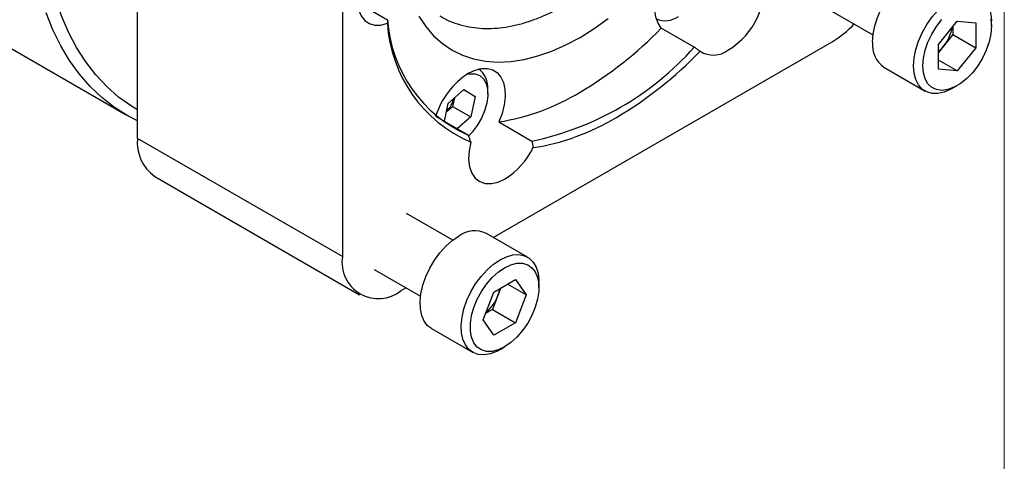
# Model space of a CAD drawing. Header units: millimetres. Extents: x 0 to 559, y 0 to 432.
# Tile 14 of 17: x 483 to 559, y 304 to 338. Entities that reach past the tile are written whole.
import ezdxf

# ---------------------------------------------------------------- set-up
doc = ezdxf.new("R2010")
doc.units = ezdxf.units.MM
doc.header["$LTSCALE"] = 2
doc.linetypes.add('SLD-Solid', pattern=[0])
doc.layers.add('SLD-0', color=7, linetype='SLD-Solid', lineweight=25)
doc.styles.add('SLDTEXTSTYLE0', font='GOTHIC.TTF', dxfattribs={"width": 0.913})
doc.dimstyles.new('SLDDIMSTYLE6', dxfattribs={"dimtxt": 6.35, "dimasz": 7.62, "dimexe": 0, "dimexo": 0.0625, "dimgap": 1.5875, "dimtad": 0, "dimtih": 1, "dimtoh": 1, "dimdec": 1, "dimrnd": 1e-09, "dimzin": 4, "dimdsep": 46, "dimtxsty": 'SLDTEXTSTYLE0', "dimsah": 1, "dimcen": 0, "dimadec": 0, "dimazin": 1, "dimtfac": 1, "dimtdec": 1, "dimtofl": 0, "dimtmove": 0, "dimatfit": 3, "dimfxl": 0, "dimfrac": 2, "dimtolj": 1, "dimtzin": 12, "dimarcsym": 0})

# ---------------------------------------------------------------- blocks, each defined once
blk = doc.blocks.new('Block2')
at = {"color": 7, "linetype": 'SLD-Solid', "lineweight": 18}
blk.add_line((558.805, 0.005), (558.805, 431.805), dxfattribs=at)
blk = doc.blocks.new('_D_12')
at = {"layer": 'SLD-0'}
for p, q in [((401.965, 332.725), (400.03, 332.725)), ((400.03, 332.725), (400.03, 322.644)), ((418.386, 332.725), (420.321, 332.725)), ((420.321, 332.725), (420.321, 322.644)), ((437.462, 323.575), (426.35, 323.575)), ((456.171, 291.17), (437.462, 323.575)), ((400.03, 322.644), (401.965, 322.644)), ((420.321, 322.644), (418.386, 322.644))]:
    blk.add_line(p, q, dxfattribs=at)
blk.add_solid([(456.171, 291.17), (453.681, 298.532), (451.041, 297.008)], dxfattribs=at)
at = {"layer": 'SLD-0', "char_height": 6.35, "attachment_point": 1, "style": 'SLDTEXTSTYLE0'}
for s, insert in [('%%c', (397.176, 342.126)), ('70.0', (406.753, 342.126)), ('2.76', (401.965, 330.755)), ('B.C.', (401.96, 319.385))]:
    blk.add_mtext(s, dxfattribs=dict(at, insert=insert))

msp = doc.modelspace()

# ---------------------------------------------------------------- linework, layer by layer
for p, q in [((491.7561, 328.6698), (491.7561, 367.1635)), ((507.6015, 358.0162), (507.6015, 319.5225)), ((469.1022, 343.0608), (490.8776, 330.4901)), ((508.7616, 339.1846), (511.0921, 337.8392)), ((545.063, 338.7434), (548.6477, 336.674)), ((553.7078, 335.9351), (555.1517, 337.7313)), ((555.1517, 337.7313), (556.5956, 337.6022)), ((556.5956, 337.6022), (556.5956, 335.6769)), ((557.8034, 337.3368), (557.8034, 337.745)), ((534.827, 335.7169), (532.268, 337.1942)), ((554.8278, 336.6974), (554.1059, 335.7993)), ((554.8278, 337.3285), (554.8278, 336.6974)), ((554.8278, 336.6974), (556.5956, 335.6769)), ((519.2752, 321.0143), (545.4802, 336.1421)), ((553.7078, 334.0098), (553.7078, 335.9351)), ((554.1059, 335.7993), (553.7078, 335.3041)), ((556.5956, 335.6769), (555.1517, 333.8807)), ((555.1517, 333.8807), (553.7078, 334.7142)), ((549.4913, 334.1663), (552.6733, 332.3294)), ((555.1517, 333.8807), (553.7078, 334.0098)), ((515.7819, 331.373), (516.9954, 332.4374)), ((517.8751, 331.9137), (516.9844, 332.4278)), ((516.9954, 332.4374), (517.8751, 331.9137)), ((518.8536, 332.1147), (518.8536, 332.4412)), ((554.7986, 332.5401), (555.1521, 332.7442)), ((515.4906, 329.987), (515.7819, 331.373)), ((516.2646, 331.7964), (516.127, 331.1418)), ((517.8751, 331.9137), (517.5412, 330.3254)), ((515.6444, 330.7185), (516.127, 331.1418)), ((516.127, 331.1418), (517.5412, 330.3254)), ((517.3757, 328.8988), (514.8419, 330.3615)), ((517.5412, 330.3254), (516.4947, 329.4074)), ((519.7009, 329.9394), (522.2599, 328.4621)), ((507.6015, 319.5225), (491.7561, 328.6698)), ((493.0872, 325.7276), (508.9327, 316.5803)), ((516.1475, 320.7992), (512.5628, 322.8686)), ((521.923, 319.4857), (518.741, 321.3227)), ((510.063, 318.5384), (513.6477, 316.469)), ((519.3181, 316.7871), (520.9853, 317.7496)), ((520.9853, 317.7496), (521.819, 316.5634)), ((512.1455, 316.8984), (512.5246, 317.1173)), ((519.8644, 317.1025), (519.6344, 316.5096)), ((521.819, 316.5634), (520.3748, 317.3971)), ((522.8034, 317.1317), (522.8034, 317.5399)), ((518.4844, 314.6384), (519.3181, 316.7871)), ((519.6344, 316.5096), (519.2176, 315.4353)), ((521.819, 316.5634), (520.9853, 314.4148)), ((519.2176, 315.4353), (518.6712, 315.1199)), ((519.2176, 315.4353), (520.9853, 314.4148)), ((519.3181, 313.4523), (518.4844, 314.6384)), ((514.4913, 313.9613), (517.6733, 312.1243)), ((520.9853, 314.4148), (519.3181, 313.4523)), ((519.7986, 312.335), (520.1521, 312.5392))]:
    msp.add_line(p, q)
at = {"flags": 128}
for points in [[(491.7561, 330.863), (491.2803, 331.1552), (490.2965, 331.8638), (489.3786, 332.6745), (488.5297, 333.5843), (487.7528, 334.5903), (487.0505, 335.6891), (486.4251, 336.8768), (485.8787, 338.1496), (485.4132, 339.503), (485.0301, 340.9326), (484.7309, 342.4335), (484.5164, 344.0005), (484.3874, 345.6285), (484.3444, 347.3119)], [(511.0831, 343.9943), (510.5772, 343.5406), (510.106, 343.0017), (509.6856, 342.3963), (509.3304, 341.745), (509.0527, 341.0704), (508.8621, 340.3957), (508.7652, 339.7441), (508.7652, 339.1381), (508.8621, 338.5984), (509.0527, 338.1437), (509.3304, 337.7897), (509.6856, 337.5486), (510.106, 337.4285), (510.5772, 337.4338), (511.0831, 337.5641)], [(532.268, 337.1942), (532.018, 337.5649), (531.8524, 338.0279), (531.7766, 338.568), (531.793, 339.1676), (531.9012, 339.8071), (532.0975, 340.4656), (532.3757, 341.1216), (532.7265, 341.7537), (533.1386, 342.3411), (533.5984, 342.8647), (534.091, 343.3074), (534.6002, 343.6547)], [(548.611, 336.1122), (548.6542, 336.7236), (548.7826, 337.3674), (548.9926, 338.0249), (549.278, 338.6773), (549.6307, 339.3059), (550.0405, 339.8925), (550.4957, 340.4202), (550.983, 340.8739), (551.4886, 341.2406), (551.9979, 341.5096), (552.4962, 341.6732), (552.9691, 341.7268), (553.4032, 341.6687), (553.741, 341.5277)], [(551.7929, 334.2752), (551.8362, 334.8867), (551.9646, 335.5304), (552.1746, 336.188), (552.46, 336.8404), (552.8127, 337.469), (553.2225, 338.0556), (553.6776, 338.5833), (554.165, 339.037), (554.6706, 339.4037), (555.1799, 339.6727), (555.6781, 339.8363), (556.1511, 339.8899), (556.5851, 339.8318), (556.9678, 339.6638), (557.288, 339.3907), (557.5366, 339.0204), (557.7064, 338.5634), (557.7925, 338.033), (557.8034, 337.745)], [(491.7561, 330.0293), (491.0089, 330.4154), (489.9733, 331.0663), (489.0016, 331.821), (488.0972, 332.677), (487.2631, 333.6315), (486.502, 334.6812), (485.8164, 335.8226), (485.2087, 337.0521), (484.6808, 338.3655)], [(513.5097, 338.1058), (514.0469, 337.3083), (514.6576, 336.6053), (515.3382, 336.0013), (516.0844, 335.4999), (516.8917, 335.1042), (517.755, 334.8167), (518.6691, 334.6391), (519.6282, 334.5725), (520.6266, 334.6173), (521.658, 334.7734), (522.716, 335.0396), (523.7942, 335.4144), (524.886, 335.8954), (525.9844, 336.4797), (527.0829, 337.1637), (528.1746, 337.9431)], [(557.7582, 337.8734), (557.8034, 337.3368), (557.7582, 336.7481), (557.6243, 336.1273), (557.4062, 335.4955), (557.1113, 334.8744), (556.7497, 334.2849), (556.3336, 333.7473), (555.8774, 333.2798), (555.3964, 332.8983), (554.907, 332.6158), (554.426, 332.442), (553.9698, 332.3827), (553.5537, 332.44), (553.1921, 332.6119), (552.8972, 332.8926), (552.6791, 333.2725), (552.5452, 333.7387), (552.5001, 334.2752)], [(552.5001, 334.2752), (552.5452, 334.864), (552.6791, 335.4847), (552.8972, 336.1165), (553.1921, 336.7376), (553.5537, 337.3271), (553.9698, 337.8647)], [(517.2269, 333.6212), (517.4629, 333.6679), (517.8696, 333.6588), (518.2235, 333.5269), (518.5092, 333.278), (518.714, 332.9229), (518.8292, 332.4772), (518.8497, 331.9604), (518.7745, 331.395), (518.607, 330.8057), (518.3544, 330.2183), (518.0279, 329.6586), (517.6416, 329.1508), (517.3784, 328.8709)], [(517.3687, 333.7072), (517.8779, 333.9478), (518.3705, 334.0738), (518.8303, 334.0811), (519.2424, 333.9694), (519.5932, 333.7424), (519.8713, 333.4076), (520.0677, 332.9758), (520.1759, 332.4612), (520.1923, 331.8806), (520.1165, 331.2529), (519.9509, 330.5987), (519.7009, 329.9394)], [(554.7986, 332.5401), (554.6706, 332.4693), (554.165, 332.2522), (553.6776, 332.1432), (553.2225, 332.1454), (552.8127, 332.2589), (552.46, 332.4802), (552.1746, 332.8031), (551.9646, 333.2182), (551.8362, 333.7137), (551.7929, 334.2752)], [(517.5368, 328.3816), (517.4025, 327.6984), (517.3706, 327.0558), (517.4423, 326.4774), (517.615, 325.9845), (517.8823, 325.5951), (518.2344, 325.3234), (518.6585, 325.1794), (519.1389, 325.1684), (519.6582, 325.2907), (520.1971, 325.542)], [(514.4913, 313.9613), (514.2, 314.1836), (513.9327, 314.5305), (513.7427, 314.967), (513.6353, 315.4804), (513.6137, 316.0559), (513.6784, 316.6772), (513.8277, 317.3261), (514.0571, 317.9842), (514.3602, 318.6324), (514.7282, 319.2521), (515.1505, 319.8255), (515.615, 320.3361), (516.1083, 320.7691), (516.6162, 321.1123)], [(519.7986, 312.335), (519.5433, 312.2001), (519.0409, 312.0096), (518.5603, 311.9282), (518.1153, 311.9584), (517.7187, 312.0992), (517.382, 312.3467), (517.1147, 312.6936), (516.9247, 313.13), (516.8173, 313.6434), (516.7957, 314.219), (516.8604, 314.8402), (517.0097, 315.4892), (517.2391, 316.1473), (517.5422, 316.7955), (517.9102, 317.4152), (518.3325, 317.9886), (518.797, 318.4992), (519.2903, 318.9322), (519.7981, 319.2753), (519.7981, 319.2753)], [(519.7981, 319.2753), (520.306, 319.5186), (520.7993, 319.6551), (521.2638, 319.6807), (521.6861, 319.5949), (522.0541, 319.4001), (522.3572, 319.1018), (522.5866, 318.7087), (522.7359, 318.2321), (522.8006, 317.6856), (522.8034, 317.5399)], [(520.1517, 318.663), (520.6389, 318.8921), (521.1096, 319.0092), (521.5476, 319.0102), (521.9381, 318.8951), (522.2678, 318.6678), (522.5254, 318.3361), (522.7021, 317.9112), (522.792, 317.4077), (522.792, 316.8426), (522.7021, 316.2353), (522.5254, 315.6064), (522.2678, 314.9772), (521.9381, 314.3693), (521.5476, 313.8034), (521.1096, 313.2987), (520.6389, 312.8723), (520.1517, 312.5389), (519.6645, 312.3098), (519.1938, 312.1927), (518.7558, 312.1917), (518.3653, 312.3068), (518.0356, 312.5341), (517.778, 312.8658), (517.6013, 313.2906), (517.5114, 313.7942), (517.5114, 314.3592), (517.6013, 314.9666), (517.778, 315.5955), (518.0356, 316.2246), (518.3653, 316.8325), (518.7558, 317.3985), (519.1938, 317.9032), (519.6645, 318.3296), (520.1517, 318.663)]]:
    msp.add_lwpolyline(points, dxfattribs=at)
for centre, radius, start, end in [((534.612, 340.3114), 5.5842, 300.290798, 11.248399), ((521.7869, 338.2279), 10.7244, 183.548612, 246.652722), ((521.6193, 338.5596), 10.5518, 183.915027, 246.286307), ((532.5896, 339.4878), 1.721, 244.931645, 306.391288), ((541.4615, 342.8991), 7.8618, 300.742406, 316.778958), ((510.7307, 358.0157), 29.9564, 300.61031, 315.968143), ((551.5146, 337.9029), 3.3377, 320.931427, 349.377724), ((550.7456, 335.9059), 2.1446, 174.479923, 234.207896), ((517.5304, 351.1667), 23.192, 281.766668, 318.22795), ((513.2822, 356.5265), 30.4888, 300.623033, 316.14227), ((536.2838, 337.0172), 1.9091, 237.804469, 306.847985), ((551.8082, 337.6281), 2.9366, 310.305195, 321.48307), ((520.7272, 328.4911), 6.2038, 122.776404, 162.311339), ((517.1294, 332.6264), 1.7341, 353.870882, 54.816937), ((516.9327, 347.2724), 17.5527, 279.073697, 301.043427), ((513.793, 332.5052), 2.5664, 316.248662, 343.832077), ((519.6501, 345.4959), 17.7534, 278.777092, 301.071837), ((494.942, 328.3391), 3.2031, 174.072529, 234.615289), ((517.0454, 330.5459), 5.9137, 302.204692, 333.966395), ((517.8557, 319.429), 2.0904, 64.943581, 126.366878), ((510.3844, 319.0952), 2.8155, 171.27104, 308.718202), ((516.9016, 317.5852), 2.9368, 338.51658, 349.701433), ((516.5592, 317.6723), 3.2877, 310.404838, 339.289143)]:
    msp.add_arc(centre, radius, start, end)
for points, knots in [([(515.1492, 338.1337), (515.264, 338.0637), (515.6271, 337.8423), (516.3034, 337.5697), (517.1454, 337.3267), (518.0133, 337.1915), (518.8883, 337.1507), (519.7917, 337.2024), (520.7172, 337.3463), (521.659, 337.5801), (522.611, 337.906), (523.4498, 338.2558), (523.9689, 338.5301), (524.1694, 338.636)], [0, 0, 0, 0, 0.046692, 0.1477441, 0.2516588, 0.3476311, 0.4444727, 0.5421444, 0.6404979, 0.739326, 0.8384174, 0.9375896, 1, 1, 1, 1]), ([(511.0921, 337.8392), (511.0908, 337.7898), (511.0883, 337.6938), (511.0848, 337.6065), (511.0831, 337.5641)], [0, 0, 0, 0, 0.5145332, 1, 1, 1, 1]), ([(535.2666, 335.4017), (535.192, 335.4522), (535.043, 335.5533), (534.899, 335.6624), (534.827, 335.7169)], [0, 0, 0, 0, 0.5000627, 1, 1, 1, 1]), ([(517.5368, 328.3816), (517.5087, 328.4678), (517.4524, 328.6402), (517.4013, 328.8126), (517.3757, 328.8988)], [0, 0, 0, 0, 0.5000627, 1, 1, 1, 1]), ([(522.2599, 328.4621), (522.2787, 328.374), (522.3153, 328.203), (522.3448, 328.033), (522.3591, 327.9504)], [0, 0, 0, 0, 0.5145332, 1, 1, 1, 1])]:
    msp.add_open_spline(points, degree=3, knots=knots)

# ---------------------------------------------------------------- block references
at = {"color": 7, "linetype": 'Continuous'}
msp.add_blockref('Block2', (0, 0), dxfattribs=at)

# ---------------------------------------------------------------- dimensions: what is measured, and where the dimension line sits
at = {"layer": 'SLD-0'}
dim = msp.add_diameter_dim_2p(p1=(491.1709, 230.5487), p2=(456.1709, 291.1705), text='<>\\PB.C.', dimstyle='SLDDIMSTYLE6', dxfattribs=at)
dim.commit()
dim.dimension.update_dxf_attribs({"geometry": '_D_12', "text_midpoint": (410.1756, 327.6846), "dimtype": 163})

doc.saveas('drawing.dxf')
